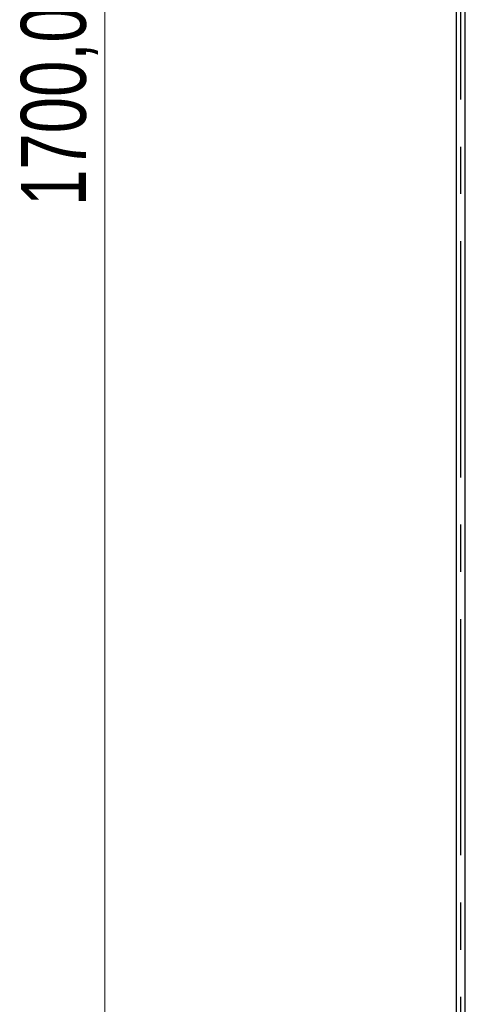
# Model space of a CAD drawing. Header units: millimetres. Extents: x 77 to 110, y 32 to 244.
# Tile 8 of 12: x 77 to 101, y 85 to 138. Entities that reach past the tile are written whole.
import ezdxf

# ---------------------------------------------------------------- set-up
doc = ezdxf.new("R2010")
doc.units = ezdxf.units.MM
doc.linetypes.add('CENTERX2', pattern=[20.32, 12.7, -2.54, 2.54, -2.54])
doc.styles.add('SLDTEXTSTYLE0', font='TXT', dxfattribs={"width": 0.75})
doc.dimstyles.new('SLDDIMSTYLE0', dxfattribs={"dimtxt": 3.5, "dimasz": 3.302, "dimexe": 0, "dimexo": 0.0625, "dimgap": 0.875, "dimtad": 1, "dimlfac": 10, "dimrnd": 1e-09, "dimzin": 12, "dimdsep": 46, "dimtxsty": 'SLDTEXTSTYLE0', "dimsah": 1, "dimcen": 0.09, "dimadec": 0, "dimazin": 3, "dimtfac": 1, "dimtofl": 0, "dimtmove": 0, "dimatfit": 3, "dimfxl": 0, "dimfrac": 2, "dimtolj": 1, "dimtzin": 12, "dimarcsym": 0})

# ---------------------------------------------------------------- blocks, each defined once
blk = doc.blocks.new('_D')
at = {"color": 7, "linetype": 'Continuous', "lineweight": 0}
for p, q in [((97.123, 202.057), (80.719, 202.057)), ((81.719, 32.057), (81.719, 202.057)), ((93.523, 32.057), (80.719, 32.057))]:
    blk.add_line(p, q, dxfattribs=at)
at = {"color": 7, "linetype": 'Continuous', "lineweight": 18}
for points in [[(81.719, 202.057), (81.211, 198.755), (82.227, 198.755)], [(81.719, 32.057), (82.227, 35.359), (81.211, 35.359)]]:
    blk.add_solid(points, dxfattribs=at)
at = {"color": 7, "linetype": 'Continuous', "lineweight": 18, "insert": (77.207, 127.934), "char_height": 3.5, "attachment_point": 1, "rotation": 90, "style": 'SLDTEXTSTYLE0'}
blk.add_mtext('1700,00', dxfattribs=at)

msp = doc.modelspace()

# ---------------------------------------------------------------- linework, layer by layer
at = {"color": 7, "linetype": 'CENTERX2'}
msp.add_line((100.8733, 32.0573), (100.8733, 202.0573), dxfattribs=at)
at = {"color": 7, "linetype": 'Continuous', "lineweight": 25}
for p, q in [((100.6233, 194.4573), (100.6233, 50.4573)), ((101.1233, 50.4573), (101.1233, 194.4573))]:
    msp.add_line(p, q, dxfattribs=at)

# ---------------------------------------------------------------- dimensions: what is measured, and where the dimension line sits
at = {"color": 7, "linetype": 'Continuous', "lineweight": 18}
dim = msp.add_linear_dim(base=(81.7187, 202.0573), p1=(94.5233, 32.0573), p2=(98.1233, 202.0573), angle=90, dimstyle='SLDDIMSTYLE0', dxfattribs=at)
dim.commit()
dim.dimension.update_dxf_attribs({"geometry": '_D', "text_midpoint": (81.7187, 136.3393), "dimtype": 160})

doc.saveas('drawing.dxf')
